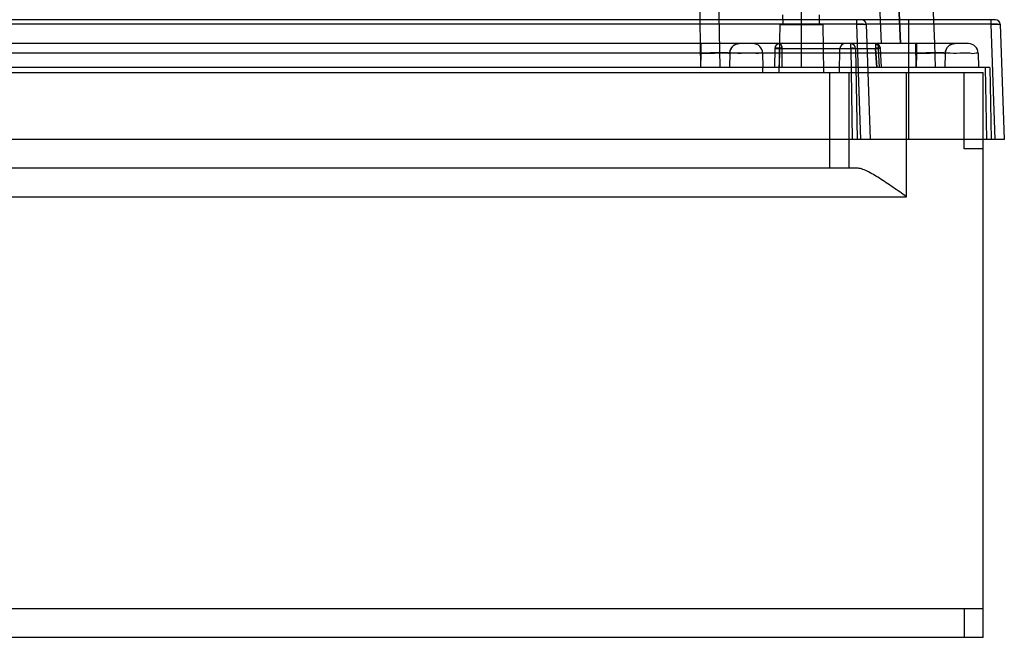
# Model space of a CAD drawing. Header units: millimetres. Extents: x 42 to 339, y 169 to 362.
# Tile 8 of 11: x 237 to 339, y 169 to 234. Entities that reach past the tile are written whole.
import ezdxf

# ---------------------------------------------------------------- set-up
doc = ezdxf.new("R2010")
doc.units = ezdxf.units.MM
doc.header["$LTSCALE"] = 34.608482
doc.layers.get('0').update_dxf_attribs({"linetype": 'CONTINUOUS'})

msp = doc.modelspace()

# ---------------------------------------------------------------- linework, layer by layer
at = {"color": 7, "linetype": 'Continuous'}
for p, q in [((318.24, 331.06), (318.24, 228.56)), ((327.96, 323.59), (332.16, 231.06)), ((322.66, 320.56), (326.6, 231.06)), ((328.6, 231.06), (324.65, 320.56)), ((324.65, 320.56), (328.6, 231.06)), ((306.58, 295.4), (307.74, 228.56)), ((308.57, 295.34), (309.74, 228.56)), ((338.52, 233.56), (57.64, 233.56)), ((316.34, 233.06), (316.32, 234.06)), ((320.14, 233.06), (320.16, 234.06)), ((324.02, 233.56), (324.02, 233.08)), ((329.44, 233.56), (329.44, 221.06)), ((338.02, 233.56), (338.02, 233.08)), ((324.02, 233.08), (57.65, 233.08)), ((315.99, 233.06), (315.9, 228.06)), ((315.99, 233.06), (320.49, 233.06)), ((320.49, 233.06), (320.58, 228.06)), ((324.02, 233.08), (324.44, 221.06)), ((338.02, 233.08), (325.02, 233.08)), ((325.02, 233.08), (325.44, 221.06)), ((338.02, 233.08), (338.44, 221.06)), ((339.02, 233.08), (339.44, 221.06)), ((335.71, 231.06), (58.48, 231.06)), ((307.71, 231.06), (307.71, 230.08)), ((307.77, 231.06), (307.77, 230.08)), ((311.46, 231.01), (311.77, 231.06)), ((315.48, 230.57), (315.44, 228.56)), ((315.48, 230.57), (326.29, 230.57)), ((315.98, 230.57), (315.94, 228.56)), ((315.98, 231.06), (315.98, 230.57)), ((316.22, 230.57), (316.2, 228.56)), ((322.24, 228.06), (322.28, 230.57)), ((323.41, 230.56), (323.41, 231.06)), ((323.41, 230.57), (323.57, 221.06)), ((323.91, 230.57), (324.07, 221.06)), ((326.01, 230.57), (326.12, 228.56)), ((326.12, 228.56), (326.01, 230.57)), ((326.4, 228.56), (326.29, 230.57)), ((326.62, 228.56), (326.51, 230.59)), ((330.24, 228.56), (330.2, 231.06)), ((330.21, 231.06), (330.21, 230.08)), ((330.27, 231.06), (330.27, 230.08)), ((332.2, 231.06), (332.18, 231.06)), ((332.24, 228.56), (332.2, 231.06)), ((333.96, 231.01), (334.27, 231.06)), ((307.77, 230.08), (74.59, 230.08)), ((307.71, 230.08), (307.74, 228.56)), ((307.77, 230.08), (307.74, 228.56)), ((310.77, 230.08), (310.74, 228.56)), ((330.27, 230.08), (310.77, 230.08)), ((314.21, 230.08), (314.24, 228.56)), ((330.21, 230.08), (330.24, 228.56)), ((330.27, 230.08), (330.24, 228.56)), ((333.27, 230.08), (333.24, 228.56)), ((336.71, 230.08), (336.74, 228.56)), ((337.94, 228.56), (43.94, 228.56)), ((314.24, 228.06), (314.23, 228.56)), ((337.44, 228.56), (337.57, 221.06)), ((337.94, 228.56), (338.07, 221.06)), ((44.64, 228.06), (337.24, 228.06)), ((321.24, 218.06), (321.24, 228.06)), ((323.24, 218.06), (323.24, 228.06)), ((329.24, 215.06), (329.24, 228.06)), ((335.24, 220.06), (335.24, 228.06)), ((337.24, 169.06), (337.24, 228.06)), ((339.44, 221.06), (42.66, 221.06)), ((337.24, 220.06), (335.24, 220.06)), ((324.04, 218.06), (57.84, 218.06)), ((52.64, 215.06), (329.24, 215.06)), ((44.64, 172.06), (337.24, 172.06)), ((335.24, 172.06), (335.24, 169.06)), ((337.24, 169.06), (44.64, 169.06))]:
    msp.add_line(p, q, dxfattribs=at)
for points in [[(310.77, 230.08), (310.82, 230.39), (310.96, 230.66)], [(310.96, 230.66), (311.18, 230.88), (311.46, 231.01)], [(333.27, 230.08), (333.32, 230.39), (333.46, 230.66)], [(333.46, 230.66), (333.68, 230.88), (333.96, 231.01)]]:
    msp.add_lwpolyline(points, dxfattribs=at)
for centre, radius, start, end in [((324.52, 233.06), 0.5, 2.0008, 90.0245), ((338.52, 233.06), 0.5, 2.001, 90.0245), ((311.77, 230.06), 1, 90, 179), ((313.21, 230.06), 1, 1, 90.0003), ((315.98, 230.56), 0.5, 89.9997, 179), ((322.78, 230.56), 0.5, 90, 179), ((323.41, 230.56), 0.5, 0.9997, 90), ((326.01, 230.56), 0.5, 3.2315, 90), ((334.27, 230.06), 1, 90, 179), ((335.71, 230.06), 1, 1, 90.0003)]:
    msp.add_arc(centre, radius, start, end, dxfattribs=at)
for points, knots in [([(324.02, 233.08), (324.15, 233.08), (324.38, 233.08), (324.71, 233.1), (324.86, 233.06), (325.02, 233.11), (325.02, 233.08)], [0, 0, 0, 0, 0.382878, 0.707106, 0.923652, 1, 1, 1, 1]), ([(325.02, 233.08), (325.02, 233.11), (324.86, 233.06), (324.71, 233.1), (324.38, 233.08), (324.15, 233.08), (324.02, 233.08)], [0, 0, 0, 0, 0.076518, 0.293185, 0.617283, 1, 1, 1, 1]), ([(338.02, 233.08), (338.15, 233.08), (338.38, 233.08), (338.71, 233.1), (338.86, 233.06), (339.02, 233.11), (339.02, 233.08)], [0, 0, 0, 0, 0.382878, 0.707106, 0.923652, 1, 1, 1, 1]), ([(339.02, 233.08), (339.02, 233.11), (338.86, 233.06), (338.71, 233.1), (338.38, 233.08), (338.15, 233.08), (338.02, 233.08)], [0, 0, 0, 0, 0.076594, 0.293499, 0.617716, 1, 1, 1, 1]), ([(315.48, 230.57), (315.48, 230.6), (315.62, 230.56), (315.74, 230.59), (315.99, 230.57), (316.14, 230.57), (316.22, 230.57)], [0, 0, 0, 0, 0.09492, 0.35006, 0.674069, 1, 1, 1, 1]), ([(315.98, 230.57), (315.89, 230.57), (315.73, 230.59), (315.61, 230.55), (315.48, 230.59), (315.48, 230.57)], [0, 0, 0, 0, 0.499857, 0.865798, 1, 1, 1, 1]), ([(316.22, 230.57), (316.14, 230.57), (315.97, 230.57), (315.72, 230.59), (315.6, 230.56), (315.48, 230.59), (315.48, 230.57)], [0, 0, 0, 0, 0.343061, 0.683362, 0.91433, 1, 1, 1, 1]), ([(315.55, 230.58), (315.54, 230.58), (315.51, 230.58), (315.49, 230.57), (315.48, 230.57), (315.48, 230.57)], [0, 0, 0, 0, 0.545156, 0.880841, 1, 1, 1, 1]), ([(316.22, 230.57), (316.14, 230.57), (315.98, 230.58), (315.75, 230.58), (315.61, 230.58), (315.55, 230.58)], [0, 0, 0, 0, 0.369452, 0.739612, 1, 1, 1, 1]), ([(316.15, 230.92), (316.14, 230.95), (316.1, 231), (316.04, 231.05), (316, 231.06), (315.98, 231.06)], [0, 0, 0, 0, 0.40245, 0.733581, 1, 1, 1, 1]), ([(315.98, 231.06), (315.99, 231.06), (316.02, 231.06), (316.05, 231.04), (316.07, 231.02), (316.09, 231.01)], [0, 0, 0, 0, 0.314925, 0.643858, 1, 1, 1, 1]), ([(316.09, 231.01), (316.11, 230.98), (316.16, 230.9), (316.22, 230.75), (316.23, 230.63), (316.22, 230.57)], [0, 0, 0, 0, 0.266563, 0.606541, 1, 1, 1, 1]), ([(316.22, 230.57), (316.22, 230.61), (316.22, 230.7), (316.19, 230.81), (316.17, 230.89), (316.15, 230.92)], [0, 0, 0, 0, 0.357083, 0.695525, 1, 1, 1, 1]), ([(323.41, 230.57), (323.49, 230.57), (323.65, 230.59), (323.77, 230.55), (323.9, 230.59), (323.91, 230.57)], [0, 0, 0, 0, 0.499857, 0.865798, 1, 1, 1, 1]), ([(323.91, 230.57), (323.9, 230.59), (323.78, 230.55), (323.65, 230.59), (323.49, 230.57), (323.41, 230.57)], [0, 0, 0, 0, 0.129309, 0.480995, 1, 1, 1, 1]), ([(326.01, 231.06), (325.99, 231.06), (326.02, 230.97), (326.02, 230.88), (325.99, 230.72), (326, 230.62), (326.01, 230.57)], [0, 0, 0, 0, 0.103643, 0.359981, 0.700454, 1, 1, 1, 1]), ([(326.01, 231.06), (326, 231.06), (325.99, 231.04), (326.01, 231.01), (326.01, 230.97), (326.01, 230.95)], [0, 0, 0, 0, 0.128665, 0.454543, 1, 1, 1, 1]), ([(326.01, 230.95), (326.01, 230.91), (326.01, 230.82), (325.99, 230.7), (326, 230.61), (326.01, 230.57)], [0, 0, 0, 0, 0.332309, 0.67132, 1, 1, 1, 1]), ([(326.01, 231.06), (326.03, 231.06), (326.09, 231.05), (326.16, 231), (326.19, 230.95), (326.21, 230.92)], [0, 0, 0, 0, 0.27844, 0.61131, 1, 1, 1, 1]), ([(326.01, 230.57), (326.04, 230.57), (326.09, 230.58), (326.16, 230.58), (326.22, 230.58), (326.28, 230.58), (326.32, 230.59), (326.36, 230.58), (326.4, 230.61), (326.42, 230.58), (326.42, 230.56)], [0, 0, 0, 0, 0.182586, 0.348252, 0.495058, 0.622463, 0.730005, 0.819123, 0.899265, 1, 1, 1, 1]), ([(326.42, 230.56), (326.41, 230.56), (326.4, 230.57), (326.38, 230.59), (326.35, 230.59), (326.33, 230.59), (326.3, 230.59), (326.27, 230.58), (326.23, 230.58), (326.18, 230.58), (326.13, 230.58), (326.07, 230.57), (326.03, 230.57), (326.01, 230.57)], [0, 0, 0, 0, 0.05557, 0.122107, 0.173915, 0.236893, 0.306939, 0.38591, 0.47874, 0.585299, 0.706772, 0.84484, 1, 1, 1, 1]), ([(326.21, 230.92), (326.23, 230.89), (326.26, 230.82), (326.29, 230.7), (326.29, 230.61), (326.29, 230.57)], [0, 0, 0, 0, 0.307721, 0.645481, 1, 1, 1, 1]), ([(326.21, 230.92), (326.23, 230.89), (326.26, 230.82), (326.29, 230.7), (326.29, 230.61), (326.29, 230.57)], [0, 0, 0, 0, 0.307721, 0.645482, 1, 1, 1, 1]), ([(326.29, 230.57), (326.33, 230.57), (326.38, 230.58), (326.45, 230.58), (326.48, 230.59), (326.51, 230.59), (326.5, 230.59), (326.49, 230.58), (326.46, 230.62), (326.43, 230.58), (326.42, 230.56)], [0, 0, 0, 0, 0.299378, 0.504, 0.624445, 0.675155, 0.681494, 0.728434, 0.817503, 1, 1, 1, 1]), ([(326.42, 230.56), (326.43, 230.58), (326.46, 230.62), (326.49, 230.58), (326.5, 230.59), (326.51, 230.59), (326.48, 230.59), (326.45, 230.58), (326.38, 230.58), (326.33, 230.57), (326.29, 230.57)], [0, 0, 0, 0, 0.182497, 0.271566, 0.318506, 0.324845, 0.375554, 0.495999, 0.700622, 1, 1, 1, 1]), ([(307.71, 230.08), (308.28, 230.08), (309.36, 230.08), (310.9, 230.1), (312.18, 230.06), (313.28, 230.15), (313.75, 229.99), (314.21, 230.15), (314.21, 230.08)], [0, 0, 0, 0, 0.258866, 0.500082, 0.707196, 0.866086, 0.965941, 1, 1, 1, 1]), ([(307.77, 230.08), (307.96, 230.08), (308.25, 230.08), (308.64, 230.08), (308.91, 230.09), (309.18, 230.09), (309.43, 230.09), (309.66, 230.09), (309.88, 230.09), (310.08, 230.09), (310.23, 230.09), (310.34, 230.09), (310.41, 230.09), (310.48, 230.09), (310.54, 230.09), (310.59, 230.09), (310.64, 230.08), (310.67, 230.08), (310.7, 230.08), (310.72, 230.08), (310.73, 230.08), (310.74, 230.08), (310.75, 230.08), (310.76, 230.08), (310.76, 230.08), (310.76, 230.08), (310.77, 230.08), (310.77, 230.08), (310.77, 230.08), (310.77, 230.08)], [0, 0, 0, 0, 0.195046, 0.290243, 0.382646, 0.471345, 0.555522, 0.634379, 0.707122, 0.772998, 0.831435, 0.857699, 0.881905, 0.903987, 0.923878, 0.941521, 0.956886, 0.969948, 0.980687, 0.985178, 0.98908, 0.992389, 0.995104, 0.997222, 0.99874, 0.999275, 0.999659, 0.999897, 1, 1, 1, 1]), ([(310.77, 230.08), (310.77, 230.08), (310.77, 230.08), (310.77, 230.08), (310.76, 230.08), (310.76, 230.08), (310.76, 230.08), (310.75, 230.08), (310.74, 230.08), (310.73, 230.08), (310.72, 230.08), (310.7, 230.08), (310.67, 230.08), (310.64, 230.08), (310.59, 230.09), (310.54, 230.09), (310.48, 230.09), (310.41, 230.09), (310.34, 230.09), (310.23, 230.09), (310.08, 230.09), (309.88, 230.09), (309.66, 230.09), (309.43, 230.09), (309.18, 230.09), (308.91, 230.09), (308.64, 230.08), (308.25, 230.08), (307.96, 230.08), (307.77, 230.08)], [0, 0, 0, 0, 0.000103, 0.000341, 0.000726, 0.00126, 0.002779, 0.004896, 0.007611, 0.010921, 0.014823, 0.019314, 0.030053, 0.043116, 0.058481, 0.076125, 0.096017, 0.1181, 0.142307, 0.168572, 0.227012, 0.29289, 0.365632, 0.444489, 0.528664, 0.617361, 0.709761, 0.804956, 1, 1, 1, 1]), ([(330.21, 230.08), (330.78, 230.08), (331.86, 230.08), (333.4, 230.1), (334.68, 230.06), (335.78, 230.15), (336.25, 229.99), (336.71, 230.15), (336.71, 230.08)], [0, 0, 0, 0, 0.258866, 0.500082, 0.707196, 0.866086, 0.965941, 1, 1, 1, 1]), ([(330.27, 230.08), (330.46, 230.08), (330.75, 230.08), (331.14, 230.08), (331.41, 230.09), (331.68, 230.09), (331.93, 230.09), (332.16, 230.09), (332.38, 230.09), (332.58, 230.09), (332.73, 230.09), (332.84, 230.09), (332.91, 230.09), (332.98, 230.09), (333.04, 230.09), (333.09, 230.09), (333.14, 230.08), (333.17, 230.08), (333.2, 230.08), (333.22, 230.08), (333.23, 230.08), (333.24, 230.08), (333.25, 230.08), (333.26, 230.08), (333.26, 230.08), (333.26, 230.08), (333.27, 230.08), (333.27, 230.08), (333.27, 230.08), (333.27, 230.08)], [0, 0, 0, 0, 0.195046, 0.290243, 0.382646, 0.471345, 0.555522, 0.634379, 0.707122, 0.772998, 0.831435, 0.857699, 0.881905, 0.903987, 0.923878, 0.941521, 0.956886, 0.969948, 0.980687, 0.985178, 0.98908, 0.992389, 0.995104, 0.997222, 0.99874, 0.999275, 0.999659, 0.999897, 1, 1, 1, 1]), ([(333.27, 230.08), (333.27, 230.08), (333.27, 230.08), (333.27, 230.08), (333.26, 230.08), (333.26, 230.08), (333.26, 230.08), (333.25, 230.08), (333.24, 230.08), (333.23, 230.08), (333.22, 230.08), (333.2, 230.08), (333.17, 230.08), (333.14, 230.08), (333.09, 230.09), (333.04, 230.09), (332.98, 230.09), (332.91, 230.09), (332.84, 230.09), (332.73, 230.09), (332.58, 230.09), (332.38, 230.09), (332.16, 230.09), (331.93, 230.09), (331.68, 230.09), (331.41, 230.09), (331.14, 230.08), (330.75, 230.08), (330.46, 230.08), (330.27, 230.08)], [0, 0, 0, 0, 0.000103, 0.000341, 0.000726, 0.00126, 0.002779, 0.004896, 0.007611, 0.010921, 0.014823, 0.019314, 0.030053, 0.043116, 0.058481, 0.076125, 0.096017, 0.1181, 0.142307, 0.168572, 0.227012, 0.29289, 0.365632, 0.444489, 0.528664, 0.617361, 0.709761, 0.804956, 1, 1, 1, 1]), ([(329.24, 215.06), (328.76, 215.4), (327.83, 216.06), (326.47, 216.98), (325.38, 217.63), (324.58, 217.98), (324.21, 218.06), (324.04, 218.06)], [0, 0, 0, 0, 0.290134, 0.567767, 0.814435, 0.917046, 1, 1, 1, 1])]:
    msp.add_open_spline(points, degree=3, knots=knots, dxfattribs=at)

doc.saveas('drawing.dxf')
